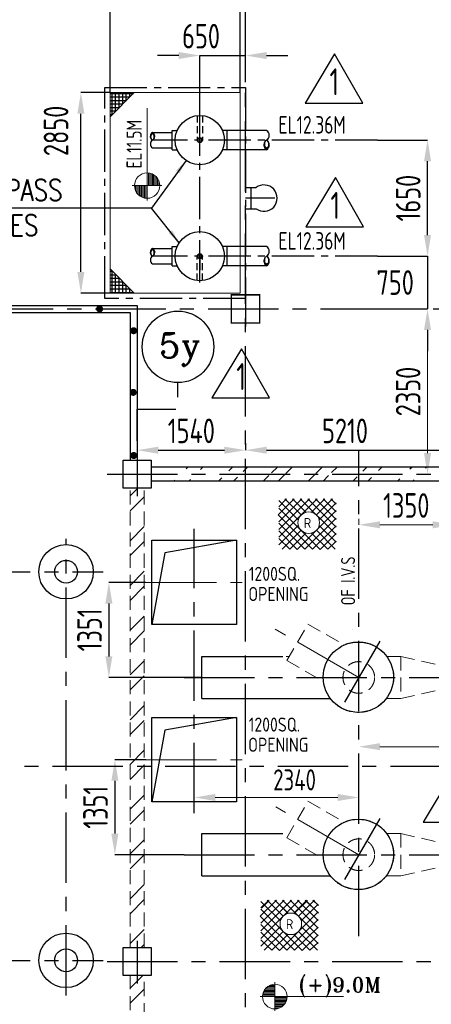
# Model space of a CAD drawing. Extents: x 18893 to 3351893, y -610358 to 406739.
# Tile 41 of 256: x 108822 to 114672, y 339539 to 353538. Entities that reach past the tile are written whole.
import ezdxf
from ezdxf.enums import TextEntityAlignment as Align

# ---------------------------------------------------------------- set-up
doc = ezdxf.new("R2010")
doc.units = 0
doc.header["$LTSCALE"] = 800
doc.header["$MEASUREMENT"] = 0
for name, pattern in [('CENTER', [2, 1.25, -0.25, 0.25, -0.25]), ('CENTER2', [1.125, 0.75, -0.125, 0.125, -0.125]), ('DASHDOT', [1, 0.5, -0.25, 0, -0.25]), ('HIDDEN', [0.375, 0.25, -0.125])]:
    doc.linetypes.add(name, pattern=pattern)
doc.layers.get('0').update_dxf_attribs({"linetype": 'CONTINUOUS'})
for name, color, linetype in [('0-7-COL', 2, 'CENTER'), ('Aux_col', 7, 'CONTINUOUS'), ('AUXCOL', 6, 'CONTINUOUS'), ('CEN', 2, 'CENTER'), ('CL', 2, 'CENTER2'), ('CRH', 3, 'CONTINUOUS'), ('CRIRICAL', 40, 'CONTINUOUS'), ('EQP85', 3, 'CONTINUOUS'), ('GRID', 8, 'CENTER'), ('HANGERS', 1, 'CONTINUOUS'), ('HATCH', 9, 'CONTINUOUS'), ('P', 7, 'CONTINUOUS'), ('PIPEA5', 1, 'CONTINUOUS'), ('PIPINSU', 6, 'CONTINUOUS'), ('STR', 2, 'CONTINUOUS'), ('WALL', 6, 'CONTINUOUS')]:
    doc.layers.add(name, color=color, linetype=linetype)
for name, color, linetype, lineweight in [('DIM', 4, 'CONTINUOUS', 13), ('EQP8', 251, 'HIDDEN', 9), ('TEXT', 3, 'CONTINUOUS', 15)]:
    doc.layers.add(name, color=color, linetype=linetype, lineweight=lineweight)
doc.styles.add('MNS', font='ROMANS.SHX')
doc.styles.add('ROMANC', font='romanc')
doc.styles.add('ROMANS', font='ISO9.shx', dxfattribs={"width": 0.8})
doc.styles.add('ROMANT', font='romant')
doc.styles.add('S1', font='SIMPLEX.SHX', dxfattribs={"height": 200})
doc.styles.add('S3', font='ROMANS1.SHX', dxfattribs={"width": 0.8})
doc.styles.get("Standard").update_dxf_attribs({"font": 'ISO9'})
doc.dimstyles.get("Standard").update_dxf_attribs({"dimtxt": 0.18, "dimasz": 0.18, "dimexe": 0.18, "dimexo": 0.0625, "dimgap": 0.09, "dimtad": 0, "dimtih": 1, "dimtoh": 1, "dimdec": 4, "dimzin": 0, "dimdsep": 46, "dimtxsty": 'Standard', "dimcen": 0.09, "dimadec": 0, "dimazin": 0, "dimtfac": 1, "dimtdec": 4, "dimtofl": 0, "dimtmove": 0, "dimatfit": 3, "dimfxl": 0, "dimtolj": 1, "dimtzin": 0, "dimarcsym": 0})
doc.dimstyles.new('STANDARD$0', dxfattribs={"dimtxt": 250, "dimasz": 200, "dimexe": 0, "dimexo": 0, "dimgap": 100, "dimtad": 1, "dimdec": 0, "dimzin": 0, "dimdsep": 46, "dimtxsty": 'S1', "dimcen": 0, "dimadec": 0, "dimazin": 0, "dimtfac": 1, "dimtdec": 0, "dimtmove": 2, "dimatfit": 3, "dimfxl": 0, "dimtolj": 1, "dimtzin": 0, "dimarcsym": 0})
pattern_1 = [(45, (-32596.65, -294519.42), (-318.19805, 318.19805), []), (45, (-32384.5, -294519.42), (-318.19805, 318.19805), [])]

# ---------------------------------------------------------------- blocks, each defined once
blk = doc.blocks.new('PIPECUT')
h = blk.add_hatch()
h.set_pattern_fill('ANSI31', color=9, scale=0.2, angle=180, style=0)
h.set_pattern_definition([(225, (-34534.742475, -48482.33709), (0.01767766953, -0.01767766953), [])])
h.paths.add_polyline_path([(0, 0, -0.552818), (0.432, 0, -0.552129), (0, 0, 0.585634), (0.5, 0, 0.553556)])
for centre, radius, start, end in [((-0.25, -0.157), 0.295, 32.0662, 147.9338), ((0.25, -0.157), 0.295, 32.0661, 147.9339), ((0.216, -0.136), 0.255, 32.1308, 147.8692), ((0.216, 0.136), 0.255, 212.1912, 327.8088), ((0.25, 0.14), 0.287, 209.2906, 330.7094)]:
    blk.add_arc(centre, radius, start, end)
blk = doc.blocks.new('*X33')
at = {"color": 0}
for p, q in [((36154, 29375), (36330, 29375)), ((36183, 29400), (36330, 29400)), ((36226, 29425), (36330, 29425)), ((36080, 29200), (36330, 29200)), ((36081, 29225), (36330, 29225)), ((36085, 29250), (36330, 29250)), ((36092, 29275), (36330, 29275)), ((36102, 29300), (36330, 29300)), ((36115, 29325), (36330, 29325)), ((36132, 29350), (36330, 29350))]:
    blk.add_line(p, q, dxfattribs=at)
blk = doc.blocks.new('LL')
for p, q in [((-711, 0), (-711, 423)), ((-1136, 0), (-711, 0)), ((1493, 0), (-711, 0)), ((-711, 0), (-711, -418))]:
    blk.add_line(p, q)
for start, end in [(90, 180), (0, 90), (180, 270), (270, 0)]:
    blk.add_arc((-711, 0), 360, start, end)
at = {"xscale": 1.440000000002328, "yscale": 1.440000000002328, "zscale": 1.440000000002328}
blk.add_blockref('*X33', (-53026, -42044), dxfattribs=at)
at = {"xscale": 1.440000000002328, "yscale": 1.440000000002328, "zscale": 1.440000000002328, "rotation": 180}
blk.add_blockref('*X33', (51604, 42044), dxfattribs=at)
blk = doc.blocks.new('A$C5C0C65E7')
for p, q in [((0, 125), (0, -125)), ((-125, 0), (125, 0))]:
    blk.add_line(p, q)
at = {"const_width": 10, "flags": 128}
blk.add_lwpolyline([(-100, -100), (100, -100), (100, 100), (-100, 100)], close=True, dxfattribs=at)
blk = doc.blocks.new('A$C72AF697D')
at = {"xscale": 2, "yscale": 2, "zscale": 2}
blk.add_blockref('A$C5C0C65E7', (0, 0), dxfattribs=at)
blk = doc.blocks.new('*D567')
at = {"layer": 'DIM', "color": 9, "lineweight": -2}
for p, q in [((111082, 353029), (110782, 353029)), ((111382, 351876), (111382, 353029)), ((111382, 353029), (112032, 353029)), ((112032, 352648), (112032, 353029)), ((112332, 353029), (112632, 353029))]:
    blk.add_line(p, q, dxfattribs=at)
at = {"layer": 'DIM', "color": 9}
for points in [[(111082, 353079), (111082, 352979), (111382, 353029)], [(112332, 353079), (112332, 352979), (112032, 353029)]]:
    blk.add_solid(points, dxfattribs=at)
at = {"layer": 'DIM', "insert": (111400, 353304), "char_height": 350, "attachment_point": 5, "style": 'ROMANS'}
blk.add_mtext('\\A1;650', dxfattribs=at)
blk = doc.blocks.new('*D568')
at = {"layer": 'DIM', "color": 9, "lineweight": -2}
for p, q in [((114619, 350476), (114619, 350776)), ((113907, 350176), (114619, 350176)), ((114619, 350176), (114619, 349426)), ((113907, 349426), (114619, 349426)), ((114619, 349126), (114619, 348826))]:
    blk.add_line(p, q, dxfattribs=at)
at = {"layer": 'DIM', "color": 9}
for points in [[(114569, 350476), (114669, 350476), (114619, 350176)], [(114569, 349126), (114669, 349126), (114619, 349426)]]:
    blk.add_solid(points, dxfattribs=at)
at = {"layer": 'DIM', "insert": (114159, 349801), "char_height": 350, "attachment_point": 5, "rotation": 0.001, "style": 'ROMANS'}
blk.add_mtext('\\A1;750', dxfattribs=at)
blk = doc.blocks.new('*D569')
at = {"layer": 'DIM', "color": 9, "lineweight": -2}
for p, q in [((113907, 351826), (114619, 351826)), ((114619, 350476), (114619, 351526)), ((113907, 350176), (114619, 350176))]:
    blk.add_line(p, q, dxfattribs=at)
at = {"layer": 'DIM', "color": 9}
for points in [[(114569, 351526), (114669, 351526), (114619, 351826)], [(114569, 350476), (114669, 350476), (114619, 350176)]]:
    blk.add_solid(points, dxfattribs=at)
at = {"layer": 'DIM', "insert": (114344, 351001), "char_height": 350, "attachment_point": 5, "rotation": 90, "style": 'ROMANS'}
blk.add_mtext('\\A1;1650', dxfattribs=at)
blk = doc.blocks.new('*D651')
at = {"layer": 'DIM', "color": 9, "lineweight": -2}
for p, q in [((110107, 352501), (109692, 352501)), ((109692, 349951), (109692, 352201)), ((110107, 349651), (109692, 349651))]:
    blk.add_line(p, q, dxfattribs=at)
at = {"layer": 'DIM', "color": 9}
for points in [[(109642, 352201), (109742, 352201), (109692, 352501)], [(109642, 349951), (109742, 349951), (109692, 349651)]]:
    blk.add_solid(points, dxfattribs=at)
at = {"layer": 'DIM', "insert": (109339, 351957), "char_height": 350, "attachment_point": 5, "rotation": 90, "style": 'ROMANS'}
blk.add_mtext('\\A1;2850', dxfattribs=at)
blk = doc.blocks.new('*D652')
at = {"layer": 'DIM', "lineweight": -2}
for p, q in [((110107, 352501), (110107, 353715)), ((111757, 353715), (110307, 353715)), ((111957, 352501), (111957, 353715))]:
    blk.add_line(p, q, dxfattribs=at)
at = {"layer": 'DIM'}
for points in [[(110307, 353748), (110307, 353681), (110107, 353715)], [(111757, 353748), (111757, 353681), (111957, 353715)]]:
    blk.add_solid(points, dxfattribs=at)
at = {"layer": 'DIM', "insert": (111032, 353915), "char_height": 200, "attachment_point": 5, "style": 'S1'}
blk.add_mtext('\\A1;1850', dxfattribs=at)
blk = doc.blocks.new('CL')
blk.add_lwpolyline([(1, 1), (1, 1), (1, 0), (0, 0), (0, 0), (0, 0), (0, 0), (0, 0), (0, 0), (0, 0), (0, 0), (0, 0), (0, 0), (0, 0), (0, 0), (0, 0), (0, 0), (0, 0), (0, 0), (0, 0), (0, 0), (0, 0), (0, 0), (0, 0), (0, 0), (1, 0), (1, 0), (1, 0), (1, 0), (1, 0), (1, 0), (1, 0), (1, 0)])
at = {"style": 'MNS'}
blk.add_text('C', height=1, dxfattribs=at).set_placement((0, 0))
blk = doc.blocks.new('AUXCOL')
at = {"linetype": 'Continuous'}
for p, q in [((0, 295), (0, -311)), ((-200, 200), (200, 200)), ((-200, -200), (-200, 200)), ((200, 200), (200, -200)), ((-266, 0), (282, 0)), ((200, -200), (-200, -200))]:
    blk.add_line(p, q, dxfattribs=at)
blk = doc.blocks.new('*X14')
at = {"color": 0}
for p, q in [((36183, 29400), (36330, 29400)), ((36226, 29425), (36330, 29425)), ((36080, 29200), (36330, 29200)), ((36081, 29225), (36330, 29225)), ((36085, 29250), (36330, 29250)), ((36092, 29275), (36330, 29275)), ((36102, 29300), (36330, 29300)), ((36115, 29325), (36330, 29325)), ((36132, 29350), (36330, 29350)), ((36154, 29375), (36330, 29375))]:
    blk.add_line(p, q, dxfattribs=at)
blk = doc.blocks.new('LEVEL')
for p, q in [((0, 0), (0, 294)), ((-295, 0), (0, 0)), ((1393, 0), (0, 0)), ((0, 0), (0, -290))]:
    blk.add_line(p, q)
for start, end in [(90, 180), (0, 90), (180, 270), (270, 0)]:
    blk.add_arc((0, 0), 250, start, end)
blk.add_blockref('*X14', (-36330, -29198))
at = {"rotation": 180}
blk.add_blockref('*X14', (36330, 29198), dxfattribs=at)
at = {"flags": 4}
blk.add_attdef('LEVEL', (336, 101), '', height=250, dxfattribs=at)
blk = doc.blocks.new('*D533')
at = {"layer": 'DIM', "color": 9, "lineweight": -2}
blk.add_line((489737, -32521), (486737, -32521), dxfattribs=at)
at = {"layer": 'DIM', "color": 9}
for points in [[(486737, -32471), (486737, -32571), (486437, -32521)], [(489737, -32471), (489737, -32571), (490037, -32521)]]:
    blk.add_solid(points, dxfattribs=at)
at = {"layer": 'DIM', "insert": (488042, -32246), "char_height": 350, "attachment_point": 5, "style": 'ROMANS'}
blk.add_mtext('\\A1;3600', dxfattribs=at)
blk = doc.blocks.new('*D537')
at = {"layer": 'DIM', "color": 9, "lineweight": -2}
for p, q in [((487112, -26296), (487414, -26296)), ((487414, -28346), (487414, -26596))]:
    blk.add_line(p, q, dxfattribs=at)
at = {"layer": 'DIM', "color": 9}
for points in [[(487364, -26596), (487464, -26596), (487414, -26296)], [(487364, -28346), (487464, -28346), (487414, -28646)]]:
    blk.add_solid(points, dxfattribs=at)
at = {"layer": 'DIM', "insert": (487139, -27471), "char_height": 350, "attachment_point": 5, "rotation": 90, "style": 'ROMANS'}
blk.add_mtext('\\A1;2350', dxfattribs=at)
blk = doc.blocks.new('*D538')
at = {"layer": 'DIM', "color": 9, "lineweight": -2}
for p, q in [((487787, -29247), (487787, -29366)), ((486437, -29279), (486437, -29366)), ((486737, -29366), (487487, -29366))]:
    blk.add_line(p, q, dxfattribs=at)
at = {"layer": 'DIM', "color": 9}
for points in [[(486737, -29316), (486737, -29416), (486437, -29366)], [(487487, -29316), (487487, -29416), (487787, -29366)]]:
    blk.add_solid(points, dxfattribs=at)
at = {"layer": 'DIM', "insert": (487112, -29091), "char_height": 350, "attachment_point": 5, "style": 'ROMANS'}
blk.add_mtext('\\A1;1350', dxfattribs=at)
blk = doc.blocks.new('*D540')
at = {"layer": 'DIM', "color": 9, "lineweight": -2}
for p, q in [((484097, -33110), (484097, -33243)), ((486437, -33110), (486437, -33243)), ((484397, -33243), (486137, -33243))]:
    blk.add_line(p, q, dxfattribs=at)
at = {"layer": 'DIM', "color": 9}
for points in [[(484397, -33193), (484397, -33293), (484097, -33243)], [(486137, -33193), (486137, -33293), (486437, -33243)]]:
    blk.add_solid(points, dxfattribs=at)
at = {"layer": 'DIM', "insert": (485524, -32993), "char_height": 300, "attachment_point": 5, "style": 'ROMANS'}
blk.add_mtext('\\A1;2340', dxfattribs=at)
blk = doc.blocks.new('A$C0F9874CA')
at = {"layer": 'TEXT', "flags": 128}
for points in [[(-1146, -805), (-917, -577)], [(-1136, -688), (-1026, -577)], [(-1136, -905), (-808, -577)], [(-1136, -1013), (-700, -577)], [(-1136, -1122), (-591, -577)], [(-1136, -598), (-860, -874)], [(-1049, -577), (-820, -805)], [(-940, -577), (-751, -766)], [(-831, -577), (-323, -1085)], [(-722, -577), (-323, -976)], [(-672, -766), (-483, -577)], [(-614, -577), (-323, -868)], [(-603, -805), (-374, -577)], [(-563, -874), (-323, -635)], [(-505, -577), (-323, -759)], [(-397, -577), (-323, -651)], [(-1146, -805), (-659, -1291)], [(-1136, -706), (-548, -1294)], [(-1092, -751), (-548, -1294)], [(-874, -1294), (-323, -743)], [(-1136, -923), (-768, -1291)], [(-1136, -1231), (-860, -954)], [(-768, -1291), (-323, -852)], [(-659, -1291), (-323, -960)], [(-563, -954), (-323, -1194)], [(-1136, -1032), (-874, -1294)], [(-1089, -1291), (-820, -1023)], [(-980, -1291), (-751, -1062)], [(-672, -1062), (-442, -1291)], [(-603, -1023), (-334, -1291)], [(-548, -1294), (-323, -1069)], [(-1136, -1141), (-980, -1291)], [(-442, -1291), (-323, -1178)]]:
    blk.add_lwpolyline(points, dxfattribs=at)
blk.add_lwpolyline([(-558, -914, 1), (-865, -914, 1), (-558, -914)], format="xyb", dxfattribs=at)
at = {"layer": 'TEXT', "style": 'ROMANS'}
blk.add_text('R', height=141, dxfattribs=at).set_placement((-781, -989))
blk = doc.blocks.new('A$C4C8A360A')
at = {"layer": 'HANGERS', "linetype": 'Continuous'}
for p, q in [((3.43, 5.71), (0, 0)), ((6.69, 0), (3.43, 5.71)), ((0, 0), (6.69, 0))]:
    blk.add_line(p, q, dxfattribs=at)
at = {"layer": 'HANGERS', "linetype": 'Continuous', "style": 'ROMANS', "width": 0.8}
blk.add_text('1', height=3.12, dxfattribs=at).set_placement((2.84, 0.92))
blk = doc.blocks.new('*D714')
at = {"layer": 'DIM', "color": 9, "lineweight": -2}
for p, q in [((110617, 343017), (110175, 343017)), ((110175, 342717), (110175, 341966)), ((111158, 341666), (110175, 341666))]:
    blk.add_line(p, q, dxfattribs=at)
at = {"layer": 'DIM', "color": 9}
for points in [[(110125, 342717), (110225, 342717), (110175, 343017)], [(110125, 341966), (110225, 341966), (110175, 341666)]]:
    blk.add_solid(points, dxfattribs=at)
at = {"layer": 'DIM', "insert": (109900, 342341), "char_height": 350, "attachment_point": 5, "rotation": 90, "style": 'ROMANS'}
blk.add_mtext('\\A1;1351', dxfattribs=at)
blk = doc.blocks.new('*D715')
at = {"layer": 'DIM', "color": 9, "lineweight": -2}
for p, q in [((110617, 345537), (110090, 345537)), ((110090, 345237), (110090, 344486)), ((111411, 344186), (110090, 344186))]:
    blk.add_line(p, q, dxfattribs=at)
at = {"layer": 'DIM', "color": 9}
for points in [[(110040, 345237), (110140, 345237), (110090, 345537)], [(110040, 344486), (110140, 344486), (110090, 344186)]]:
    blk.add_solid(points, dxfattribs=at)
at = {"layer": 'DIM', "insert": (109815, 344862), "char_height": 350, "attachment_point": 5, "rotation": 90, "style": 'ROMANS'}
blk.add_mtext('\\A1;1351', dxfattribs=at)
blk = doc.blocks.new('*D716')
at = {"layer": 'DIM', "color": 9, "lineweight": -2}
for p, q in [((110492, 347519), (110492, 347417)), ((112032, 347519), (112032, 347417)), ((110792, 347417), (111732, 347417))]:
    blk.add_line(p, q, dxfattribs=at)
at = {"layer": 'DIM', "color": 9}
for points in [[(110792, 347467), (110792, 347367), (110492, 347417)], [(111732, 347467), (111732, 347367), (112032, 347417)]]:
    blk.add_solid(points, dxfattribs=at)
at = {"layer": 'DIM', "insert": (111262, 347692), "char_height": 350, "attachment_point": 5, "style": 'ROMANS'}
blk.add_mtext('\\A1;1540', dxfattribs=at)
blk = doc.blocks.new('*D717')
at = {"layer": 'DIM', "color": 9, "lineweight": -2}
for p, q in [((112032, 347468), (112032, 347417)), ((112332, 347417), (116942, 347417)), ((117242, 347468), (117242, 347417))]:
    blk.add_line(p, q, dxfattribs=at)
at = {"layer": 'DIM', "color": 9}
for points in [[(112332, 347467), (112332, 347367), (112032, 347417)], [(116942, 347467), (116942, 347367), (117242, 347417)]]:
    blk.add_solid(points, dxfattribs=at)
at = {"layer": 'DIM', "insert": (113446, 347692), "char_height": 350, "attachment_point": 5, "style": 'ROMANS'}
blk.add_mtext('\\A1;5210', dxfattribs=at)
blk = doc.blocks.new('VALVE ROOM')
at = {"layer": 'HATCH'}
h = blk.add_hatch(dxfattribs=at)
h.set_pattern_fill('ANSI32', color=256, scale=1200, style=0)
h.set_pattern_definition([(45, (461306.8, -121770.97), (-318.198, 318.198), []), (45, (461518.95, -121770.97), (-318.198, 318.198), [])])
edge = h.paths.add_edge_path()
edge.add_line((483486.9, -28746.3), (487686.5, -28746.3))
edge.add_line((483486.9, -28546.3), (487686.5, -28546.3))
h = blk.add_hatch(dxfattribs=at)
h.set_pattern_fill('ANSI32', color=256, scale=1200, style=0)
h.set_pattern_definition(pattern_1)
h.paths.add_polyline_path([(483386.9, -28846.3), (483186.9, -28846.3), (483186.9, -31396.7), (483186.9, -35376.3), (483386.9, -35376.3), (483388.7, -31396.7)])
h = blk.add_hatch(dxfattribs=at)
h.set_pattern_fill('ANSI32', color=256, scale=1200, style=0)
h.set_pattern_definition(pattern_1)
h.paths.add_polyline_path([(483386.9, -35776.3), (483186.9, -35776.3), (483186.9, -36620.7), (483186.9, -36866.3), (483386.9, -36866.3), (483386.9, -36690.5)])
at = {"color": 2, "linetype": 'CENTER'}
for p, q in [((483412.3, -30184.9), (484781.4, -30184.9)), ((483412.3, -32705.7), (484781.4, -32705.7))]:
    blk.add_line(p, q, dxfattribs=at)
at = {"layer": 'CEN'}
for p, q in [((486436.9, -35216.6), (486436.9, -28304.6)), ((484096.9, -33467.7), (484096.9, -29422.9)), ((486733.9, -31021.8), (486139.8, -32050.8)), ((483953.4, -31536.3), (490436.5, -31536.3)), ((486733.9, -33541.8), (486139.8, -34570.8)), ((483953.4, -34056.3), (490436.5, -34056.3))]:
    blk.add_line(p, q, dxfattribs=at)
at = {"layer": 'EQP8'}
for p, q in [((483186.9, -35376.3), (483186.9, -28846.3)), ((483386.9, -35376.3), (483386.9, -28846.3)), ((485414.8, -31296.1), (485714.8, -30776.5)), ((485714.8, -30776.5), (486231.7, -31074.9)), ((484205.8, -31236.3), (485449.3, -31236.3)), ((484205.8, -31836.3), (484205.8, -31236.3)), ((485414.8, -31296.1), (485936.8, -31597.5)), ((487034.3, -31236.3), (486833.5, -31236.3)), ((487034.3, -31236.3), (487034.3, -31836.3)), ((487034.3, -31236.3), (487855.8, -31422.6)), ((487034.3, -31836.3), (487855.8, -31650)), ((484205.8, -31836.3), (486033.5, -31836.3)), ((486827.6, -31836.3), (487034.3, -31836.3)), ((485414.8, -33816.1), (485714.8, -33296.5)), ((485714.8, -33296.5), (486231.7, -33594.9)), ((484205.8, -33756.3), (485357.5, -33756.3)), ((484205.8, -34356.3), (484205.8, -33756.3)), ((485414.8, -33816.1), (485936.8, -34117.5)), ((487034.3, -33756.3), (486833.5, -33756.3)), ((487034.3, -33756.3), (487855.8, -33942.6)), ((487034.3, -33756.3), (487034.3, -34356.3)), ((487034.3, -34356.3), (487855.8, -34170)), ((484205.8, -34356.3), (486033.5, -34356.3)), ((486827.6, -34356.3), (487034.3, -34356.3)), ((483186.9, -36866.3), (483186.9, -35776.3)), ((483386.9, -36666.3), (483386.9, -35776.3))]:
    blk.add_line(p, q, dxfattribs=at)
at = {"layer": 'EQP8', "color": 2, "linetype": 'CENTER'}
for p, q in [((486436.9, -31536.3), (485250, -30851)), ((486436.9, -34056.3), (485259.2, -33376.4))]:
    blk.add_line(p, q, dxfattribs=at)
at = {"layer": 'EQP8'}
for centre, radius in [((486430.6, -31532.4), 500), ((486436.9, -31536.3), 225), ((486430.6, -34052.4), 500), ((486436.9, -34056.3), 225)]:
    blk.add_circle(centre, radius, dxfattribs=at)
at = {"layer": 'EQP85', "linetype": 'Continuous'}
for p, q in [((484205.9, -31836.3), (484205.9, -31236.3)), ((484205.9, -31236.3), (485359, -31236.3)), ((486027.7, -31236.3), (486027.8, -31236.3)), ((484205.9, -31836.3), (486033.6, -31836.3)), ((484205.9, -34356.3), (484205.9, -33756.3)), ((484205.9, -33756.3), (485357.5, -33756.3)), ((484205.9, -34356.3), (486033.6, -34356.3))]:
    blk.add_line(p, q, dxfattribs=at)
for centre in [(486430.7, -31532.4), (486430.7, -34052.4)]:
    blk.add_circle(centre, 500, dxfattribs=at)
at = {"layer": 'GRID', "linetype": 'CENTER'}
for p, q in [((482859.5, -28646.3), (493675.4, -28646.3)), ((482859.5, -35576.3), (492398.3, -35576.3))]:
    blk.add_line(p, q, dxfattribs=at)
at = {"layer": 'PIPEA5'}
for p, q in [((484696.9, -29584.9), (483681.7, -29766.1)), ((483681.7, -29766.1), (483496.9, -30784.9)), ((484696.9, -32105.7), (483681.7, -32287)), ((483681.7, -32287), (483496.9, -33305.7))]:
    blk.add_line(p, q, dxfattribs=at)
for points in [[(483496.9, -29584.9), (484696.9, -29584.9), (484696.9, -30784.9), (483496.9, -30784.9)], [(483496.9, -32105.7), (484696.9, -32105.7), (484696.9, -33305.7), (483496.9, -33305.7)]]:
    blk.add_lwpolyline(points, close=True, dxfattribs=at)
at = {"layer": 'TEXT', "flags": 128}
for points in [[(485291.3, -29226.5), (485519.4, -28998)], [(485300.5, -29108.6), (485411.1, -28998)], [(485300.5, -29325.8), (485628.5, -28998)], [(485300.5, -29434.5), (485736.7, -28998)], [(485300.5, -29543.1), (485845.8, -28998)], [(485300.5, -29018.6), (485577, -29295.4)], [(485388.1, -28998), (485616.9, -29226.5)], [(485497.1, -28998), (485686.1, -29186.8)], [(485605.4, -28998), (486113.8, -29506.1)], [(485714.5, -28998), (486113.8, -29397.5)], [(485765.2, -29186.8), (485954.1, -28998)], [(485822.8, -28998), (486113.8, -29288.8)], [(485834.3, -29226.5), (486063.1, -28998)], [(485874.2, -29295.4), (486113.8, -29055.6)], [(485931.8, -28998), (486113.8, -29180.2)], [(486040.1, -28998), (486113.8, -29071.6)], [(485291.3, -29226.5), (485777.4, -29712.6)], [(485300.5, -29127.2), (485888.8, -29715.3)], [(485345.1, -29172.2), (485888.8, -29715.3)], [(485562.4, -29715.3), (486113.8, -29164.2)], [(485300.5, -29344.4), (485668.4, -29712.6)], [(485300.5, -29651.7), (485577, -29374.9)], [(485668.4, -29712.6), (486113.8, -29272.8)], [(485777.4, -29712.6), (486113.8, -29381.5)], [(485874.2, -29374.9), (486113.8, -29614.7)], [(485300.5, -29453.1), (485562.4, -29715.3)], [(485348.1, -29712.6), (485616.9, -29443.8)], [(485456.4, -29712.6), (485686.1, -29483.5)], [(485765.2, -29483.5), (485994.8, -29712.6)], [(485834.3, -29443.8), (486103.1, -29712.6)], [(485888.8, -29715.3), (486113.8, -29490.1)], [(485300.5, -29561.7), (485456.4, -29712.6)], [(485994.8, -29712.6), (486113.8, -29598.7)], [(485052.2, -34816.4), (485162.8, -34705.8)], [(485248.8, -34705.8), (485437.7, -34894.6)], [(485516.8, -34894.6), (485705.7, -34705.8)], [(485683.5, -34705.8), (485865.5, -34888)], [(485791.8, -34705.8), (485865.5, -34779.4)]]:
    blk.add_lwpolyline(points, dxfattribs=at)
blk.add_lwpolyline([(485878.8, -29335.2, 1), (485571.6, -29335.2, 1), (485878.8, -29335.2)], format="xyb", dxfattribs=at)
at = {"layer": 'WALL'}
for p, q in [((487686.5, -28546.3), (483486.9, -28546.3)), ((487686.5, -28746.3), (483486.9, -28746.3))]:
    blk.add_line(p, q, dxfattribs=at)
at = {"layer": 'AUXCOL', "linetype": 'Continuous'}
for p in [(483286.9, -28646.3), (483286.9, -35576.3)]:
    blk.add_blockref('AUXCOL', p, dxfattribs=at)
at = {"layer": 'DIM'}
blk.add_blockref('A$C0F9874CA', (486182.2, -34125), dxfattribs=at)
at = {"layer": 'TEXT', "rotation": 90}
blk.add_blockref('CL', (486354.6, -30849.4), dxfattribs=at)
at = {"layer": 'TEXT'}
ref = blk.add_blockref('LEVEL', (485243.6, -36074.2), dxfattribs=dict(at, xscale=0.6999999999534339, yscale=0.6999999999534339, zscale=0.6999999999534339))
ref.add_attrib('LEVEL', '(+)9.0M', (485580.9, -36011.6), dxfattribs={"layer": '0', "height": 210, "style": 'ROMANT'})
at = {"layer": 'TEXT', "style": 'ROMANS'}
blk.add_text('R', height=140.8, dxfattribs=at).set_placement((485656.1, -29410.5))
at = {"layer": 'TEXT', "style": 'ROMANS', "width": 0.8}
blk.add_text('OF I.V.S', height=200, rotation=90, dxfattribs=at).set_placement((486384.9, -30510.4))
at = {"layer": 'TEXT', "color": 3, "style": 'ROMANS', "width": 0.9}
for s, p in [('1200SQ.', (484874.5, -30163.1)), ('OPENING', (484866.4, -30449.6)), ('1200SQ.', (484872.8, -32306.6)), ('OPENING', (484864.7, -32593.1))]:
    blk.add_text(s, height=200, dxfattribs=at).set_placement(p)
at = {"layer": 'DIM'}
for base, p1, p2, angle, picture, middle in [((487414.1, -26296.3), (487414.1, -28646.3), (487111.8, -26296.3), 90, '*D537', (487139.1, -27471.3)), ((487786.5, -29366.1), (486436.9, -29278.7), (487786.5, -29247.4), 180, '*D538', (487111.7, -29091.1))]:
    dim = blk.add_linear_dim(base=base, p1=p1, p2=p2, angle=angle, dimstyle='STANDARD$0', override={"dimtxt": 350, "dimasz": 300, "dimtxsty": 'ROMANS', "dimclrd": 9, "dimclre": 9, "dimclrt": 256, "dimtix": 1, "dimtmove": 0}, dxfattribs=at)
    dim.commit()
    dim.dimension.update_dxf_attribs({"geometry": picture, "text_midpoint": middle})
for base, p1, p2, override, picture, middle in [((486436.9, -32521.3), (490036.9, -32521.3), (486436.9, -32521.3), {"dimtxt": 350, "dimasz": 300, "dimtxsty": 'ROMANS', "dimclrd": 9, "dimclre": 9, "dimclrt": 256, "dimtix": 1, "dimtmove": 0}, '*D533', (488042.4, -32521.3)), ((486436.9, -33243.1), (484096.9, -33109.9), (486436.9, -33109.9), {"dimtxt": 300, "dimasz": 300, "dimtxsty": 'ROMANS', "dimclrd": 9, "dimclre": 9, "dimclrt": 256, "dimtix": 1, "dimtmove": 0}, '*D540', (485524.1, -33243.1))]:
    dim = blk.add_linear_dim(base=base, p1=p1, p2=p2, dimstyle='STANDARD$0', override=override, dxfattribs=at)
    dim.commit()
    dim.dimension.update_dxf_attribs({"geometry": picture, "text_midpoint": middle, "dimtype": 128})

msp = doc.modelspace()

# ---------------------------------------------------------------- hatches: boundary and pattern name
at = {"layer": 'P'}
h = msp.add_hatch(dxfattribs=at)
h.set_pattern_fill('_U', color=256, scale=50, angle=180, style=0, double=1, pattern_type=0)
h.set_pattern_definition([(360, (82086.22, 373090.5), (-6e-15, -50), []), (270, (82086.22, 373090.5), (-50, 3e-15), [])])
h.paths.add_polyline_path([(110450.09, 352501.05), (110106.71, 352501.05), (110106.71, 352157.67)])
h = msp.add_hatch(dxfattribs=at)
h.set_pattern_fill('_U', color=256, scale=50, angle=180, style=0, double=1, pattern_type=0)
h.set_pattern_definition([(1e-14, (82086.22, 329061.6), (-6e-15, 50), []), (90, (82086.22, 329061.6), (-50, -3e-15), [])])
h.paths.add_polyline_path([(110450.09, 349651.05), (110106.71, 349651.05), (110106.71, 349994.42)])

# ---------------------------------------------------------------- linework, layer by layer
at = {"color": 2}
for p, q in [((102081.71, 349476.05), (110491.71, 349476.05)), ((110491.71, 349476.05), (110491.71, 347276.05)), ((101981.71, 349376.05), (110391.71, 349376.05)), ((110391.71, 349376.05), (110391.71, 347276.05)), ((110391.71, 349376.05), (110391.71, 348726.05))]:
    msp.add_line(p, q, dxfattribs=at)
at = {"color": 7, "const_width": 50}
for points in [[(109957.97, 349401.05, 1), (109957.97, 349451.05, 1)], [(110441.71, 349090.67, 1), (110441.71, 349140.67, 1)], [(110435.38, 348214.22, 1), (110435.38, 348264.22, 1)], [(110443.43, 347316.47, 1), (110443.43, 347366.47, 1)]]:
    msp.add_lwpolyline(points, format="xyb", close=True, dxfattribs=at)
at = {"layer": '0-7-COL', "color": 6, "linetype": 'Continuous'}
msp.add_circle((111071.83, 348886.44), 508.61, dxfattribs=at)
at = {"layer": 'CEN'}
for p, q in [((112450.33, 351001.05), (112031.71, 351001.05)), ((109481.71, 339665.23), (109481.71, 346157.72)), ((106373.33, 345688.55), (110007.29, 345688.55)), ((106373.33, 340163.55), (110007.29, 340163.55))]:
    msp.add_line(p, q, dxfattribs=at)
at = {"layer": 'CL'}
for p, q in [((111381.71, 349802.57), (111381.71, 352084.08)), ((113906.82, 351826.05), (110709.71, 351826.05)), ((113906.82, 350176.05), (110709.71, 350176.05))]:
    msp.add_line(p, q, dxfattribs=at)
at = {"layer": 'CL', "linetype": 'CENTER'}
for p, q in [((111381.71, 351826.12), (111381.71, 352024.59)), ((111381.71, 350175.97), (111381.71, 349977.51))]:
    msp.add_line(p, q, dxfattribs=at)
at = {"layer": 'CL'}
msp.add_lwpolyline([(110031.71, 352576.05), (112031.71, 352576.05), (112031.71, 349576.05), (110031.71, 349576.05)], close=True, dxfattribs=at)
at = {"layer": 'CRH', "linetype": 'HIDDEN', "ltscale": 0.5}
for p, q in [((111345.21, 352174.14), (111345.21, 351826.12)), ((111418.21, 352174.14), (111418.21, 351826.12)), ((111345.21, 349827.96), (111345.21, 350175.97)), ((111418.21, 349827.96), (111418.21, 350175.97))]:
    msp.add_line(p, q, dxfattribs=at)
at = {"layer": 'CRH'}
for centre, radius in [((111381.71, 351826.12), 36.5), ((111381.71, 351826.12), 30), ((111381.71, 350175.97), 36.5), ((111381.71, 350175.97), 30)]:
    msp.add_circle(centre, radius, dxfattribs=at)
at = {"layer": 'CRIRICAL'}
for p, q in [((112332.38, 351962.55), (111771.71, 351962.55)), ((110709.71, 351935.55), (110991.71, 351935.55)), ((110709.71, 351716.55), (110991.71, 351716.55)), ((112332.38, 351689.55), (111771.71, 351689.55)), ((110709.71, 350285.55), (110991.71, 350285.55)), ((112332.38, 350312.55), (111771.71, 350312.55)), ((110709.71, 350066.55), (110991.71, 350066.55)), ((112332.38, 350039.55), (111771.71, 350039.55))]:
    msp.add_line(p, q, dxfattribs=at)
for centre in [(109481.71, 345688.55), (109481.71, 340163.55)]:
    msp.add_circle(centre, 162, dxfattribs=at)
at = {"layer": 'DIM'}
msp.add_lwpolyline([(110106.71, 352501.05), (111956.71, 352501.05), (111956.71, 349651.05), (110106.71, 349651.05)], close=True, dxfattribs=at)
at = {"layer": 'GRID'}
for p, q in [((112031.71, 323896.19), (112031.71, 367908.69)), ((101899.2, 349426.05), (155634.78, 349426.05)), ((69290.59, 342926.05), (119508.82, 342926.05))]:
    msp.add_line(p, q, dxfattribs=at)
at = {"layer": 'GRID', "flags": 128}
msp.add_lwpolyline([(110491.71, 347549.97), (110491.71, 348000.86), (111071.83, 348000.86), (111071.83, 348377.84)], dxfattribs=at)
at = {"layer": 'P'}
for p, q in [((110106.71, 352157.67), (110450.09, 352501.05)), ((110106.71, 349994.42), (110450.09, 349651.05))]:
    msp.add_line(p, q, dxfattribs=at)
at = {"layer": 'PIPEA5'}
for p, q in [((110991.71, 351962.55), (111059.43, 351962.55)), ((110991.71, 351689.55), (110991.71, 351962.55)), ((111771.71, 351962.55), (111704, 351962.55)), ((111771.71, 351689.55), (111771.71, 351962.55)), ((110991.71, 351689.55), (111059.43, 351689.55)), ((111771.71, 351689.55), (111704, 351689.55)), ((110991.71, 350312.55), (111059.43, 350312.55)), ((110991.71, 350039.55), (110991.71, 350312.55)), ((111771.71, 350312.55), (111704, 350312.55)), ((111771.71, 350039.55), (111771.71, 350312.55)), ((110991.71, 350039.55), (111059.43, 350039.55)), ((111771.71, 350039.55), (111704, 350039.55))]:
    msp.add_line(p, q, dxfattribs=at)
for centre in [(111381.71, 351826.05), (111381.71, 350176.05)]:
    msp.add_circle(centre, 350, dxfattribs=at)
at = {"layer": 'PIPINSU'}
for centre in [(109481.71, 345688.55), (109481.71, 340163.55)]:
    msp.add_circle(centre, 387, dxfattribs=at)
at = {"layer": 'STR', "color": 6, "linetype": 'DASHDOT'}
for p, q in [((112031.71, 351151.05), (112181.71, 351151.05)), ((112031.71, 350851.05), (112181.71, 350851.05))]:
    msp.add_line(p, q, dxfattribs=at)
at = {"layer": 'STR', "color": 6}
msp.add_line((112106.71, 351151.05), (112106.71, 350851.05), dxfattribs=at)
msp.add_arc((112294.21, 351001.05), 187.5, 233.130102, 126.869898, dxfattribs=at)

# ---------------------------------------------------------------- block references
at = {"layer": 'Aux_col'}
msp.add_blockref('A$C72AF697D', (112031.71, 349426.05), dxfattribs=at)
at = {"layer": 'CRIRICAL'}
for p, xscale, yscale, zscale, rotation in [((112332.38, 351826.05), 273, 273, 273, 270), ((110709.71, 351826.05), 219, 219, 219, 90), ((110709.71, 350176.05), 219, 219, 219, 90), ((112332.38, 350176.05), 273, 273, 273, 270)]:
    msp.add_blockref('PIPECUT', p, dxfattribs=dict(at, xscale=xscale, yscale=yscale, zscale=zscale, rotation=rotation))
at = {"layer": 'DIM'}
ref = msp.add_blockref('LL', (110633.92, 351534.74), dxfattribs=dict(at, xscale=0.5, yscale=0.5, zscale=0.5, rotation=90))
ref.add_attrib('LEVEL', 'EL11.5M', (110556.83, 351423.87), dxfattribs={"layer": '0', "height": 216, "rotation": 90, "width": 0.8, "flags": 4})
msp.add_blockref('VALVE ROOM', (-372795.17, 375722.32), dxfattribs=at)
at = {"layer": 'HANGERS', "linetype": 'Continuous', "xscale": 122.5, "yscale": 122.5, "zscale": 122.5}
for p in [(112877.42, 352351.35), (112891.07, 350593.59), (111553.79, 348160.3), (114557.2, 342129.43)]:
    msp.add_blockref('A$C4C8A360A', p, dxfattribs=at)

# ---------------------------------------------------------------- texts
at = {"layer": 'TEXT', "width": 0.8}
for p in [(112500.33, 351917.93), (112500.33, 350267.93)]:
    msp.add_text('EL12.36M', height=250, dxfattribs=at).set_placement(p)
at = {"layer": 'TEXT', "style": 'ROMANC'}
msp.add_text('5y', height=350, dxfattribs=at).set_placement((111097.01, 348845.58), align=Align.MIDDLE)
at = {"layer": 'TEXT', "insert": (108521.28, 351264.43), "char_height": 300, "width": 2264.5632, "attachment_point": 2, "style": 'S3'}
msp.add_mtext('HP BYPASS VALVES', dxfattribs=at)

# ---------------------------------------------------------------- dimensions: what is measured, and where the dimension line sits
at = {"layer": 'DIM'}
for base, p1, p2, override, picture, middle in [((110106.71, 353714.51), (111956.71, 352501.05), (110106.71, 352501.05), {"dimscale": 200, "dimtxt": 2, "dimasz": 1, "dimgap": 0.5, "dimclrd": 256, "dimclre": 256, "dimclrt": 256, "dimatfit": 0, "dimfxl": 0}, '*D652', (111031.71, 353914.51)), ((112031.71, 347416.68), (110491.71, 347518.67), (112031.71, 347518.67), {"dimtxt": 350, "dimasz": 300, "dimtxsty": 'ROMANS', "dimclrd": 9, "dimclre": 9, "dimclrt": 256, "dimtix": 1, "dimtmove": 0}, '*D716', (111261.71, 347691.68))]:
    dim = msp.add_linear_dim(base=base, p1=p1, p2=p2, dimstyle='STANDARD$0', override=override, dxfattribs=at)
    dim.commit()
    dim.dimension.update_dxf_attribs({"geometry": picture, "text_midpoint": middle})
for base, p1, p2, override, picture, middle in [((112031.71, 353028.85), (111381.71, 351875.92), (112031.71, 352648.14), {"dimtxt": 350, "dimasz": 300, "dimtxsty": 'ROMANS', "dimclrd": 9, "dimclre": 9, "dimclrt": 256, "dimtix": 1}, '*D567', (111399.62, 353303.85)), ((117241.76, 347416.68), (112031.71, 347467.68), (117241.76, 347467.68), {"dimtxt": 350, "dimasz": 300, "dimtxsty": 'ROMANS', "dimclrd": 9, "dimclre": 9, "dimclrt": 256, "dimtix": 1, "dimtmove": 0}, '*D717', (113446.08, 347416.68))]:
    dim = msp.add_linear_dim(base=base, p1=p1, p2=p2, dimstyle='STANDARD$0', override=override, dxfattribs=at)
    dim.commit()
    dim.dimension.update_dxf_attribs({"geometry": picture, "text_midpoint": middle, "dimtype": 160})
dim = msp.add_linear_dim(base=(109692.45, 352501.05), p1=(110106.71, 349651.05), p2=(110106.71, 352501.05), angle=90, dimstyle='STANDARD$0', override={"dimtxt": 350, "dimasz": 300, "dimtad": 3, "dimtxsty": 'ROMANS', "dimclrd": 9, "dimclre": 9, "dimclrt": 256, "dimtix": 1}, dxfattribs=at)
dim.commit()
dim.dimension.update_dxf_attribs({"geometry": '*D651', "text_midpoint": (109339.18, 351957.05), "dimtype": 160})
for base, p1, p2, picture, middle in [((114618.91, 351826.05), (113906.82, 350176.05), (113906.82, 351826.05), '*D569', (114343.91, 351001.05)), ((110090.4, 344186.05), (110617.17, 345537.46), (111410.61, 344186.05), '*D715', (109815.4, 344861.76)), ((110174.89, 341666.05), (110617.17, 343016.58), (111158.2, 341666.05), '*D714', (109899.89, 342341.32))]:
    dim = msp.add_linear_dim(base=base, p1=p1, p2=p2, angle=90, dimstyle='STANDARD$0', override={"dimtxt": 350, "dimasz": 300, "dimtxsty": 'ROMANS', "dimclrd": 9, "dimclre": 9, "dimclrt": 256, "dimtix": 1}, dxfattribs=at)
    dim.commit()
    dim.dimension.update_dxf_attribs({"geometry": picture, "text_midpoint": middle})
dim = msp.add_linear_dim(base=(114618.91, 349426.05), p1=(113906.82, 350176.05), p2=(113906.82, 349426.05), angle=90, dimstyle='STANDARD$0', override={"dimtxt": 350, "dimasz": 300, "dimtxsty": 'ROMANS', "dimclrd": 9, "dimclre": 9, "dimclrt": 256, "dimtix": 1}, dxfattribs=at)
dim.commit()
dim.dimension.update_dxf_attribs({"geometry": '*D568', "text_midpoint": (114158.91, 349801.05), "dimtype": 160, "text_rotation": 0.001})

# ---------------------------------------------------------------- leaders
for points in [[(111187.75, 351534.71), (110694.63, 350857.59)], [(111088.8, 350367.62), (110694.63, 350857.59), (107348.75, 350857.59)]]:
    msp.add_leader(points, dimstyle='Standard', override={"dimscale": 200, "dimtxt": 2, "dimasz": 1, "dimexe": 0, "dimexo": 0, "dimgap": 0.5, "dimtad": 0, "dimtih": 0, "dimtoh": 0, "dimdec": 0, "dimcen": 0, "dimclrd": 256, "dimclre": 256, "dimclrt": 256, "dimtdec": 0, "dimtofl": 1, "dimatfit": 0, "dimfxl": 0}, dxfattribs=at)

doc.saveas('drawing.dxf')
